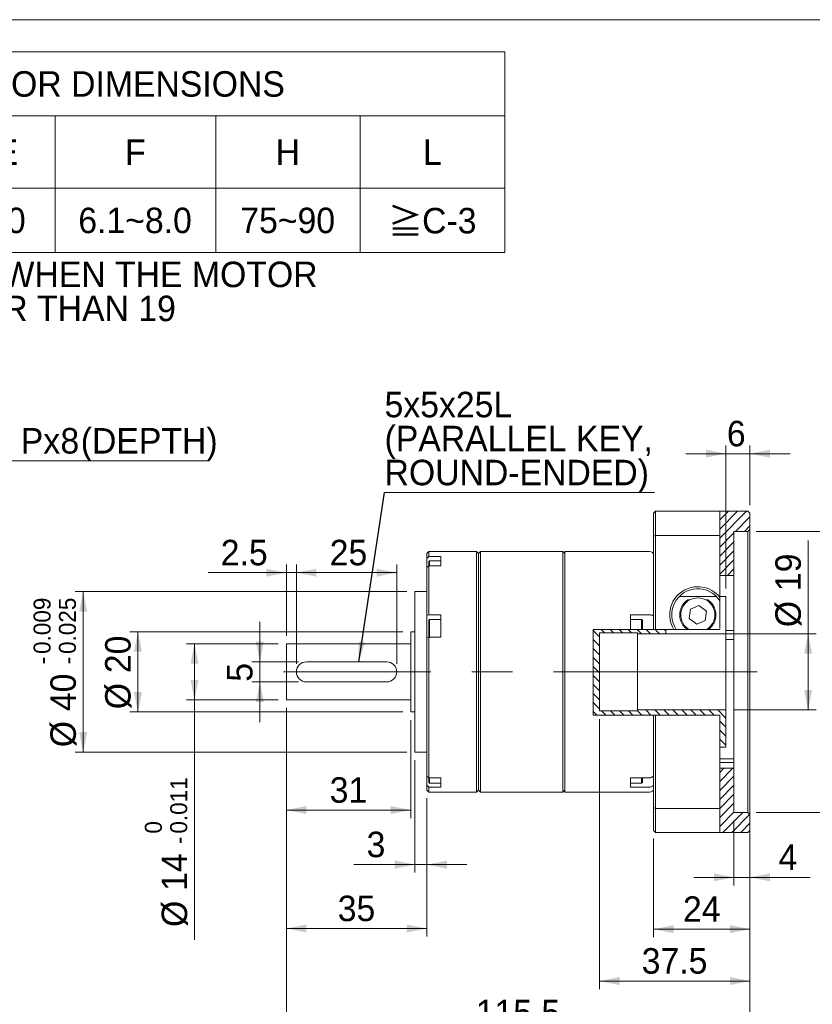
# Model space of a CAD drawing. Header units: millimetres. Extents: x 20 to 574, y 20 to 400.
# Tile 3 of 4: x 162 to 359, y 155 to 400. Entities that reach past the tile are written whole.
import ezdxf

# ---------------------------------------------------------------- set-up
doc = ezdxf.new("R2010")
doc.units = ezdxf.units.MM
doc.header["$LTSCALE"] = 2
doc.linetypes.add('CENTERX2', pattern=[20.32, 12.7, -2.54, 2.54, -2.54])
doc.styles.add('SLDTEXTSTYLE0', font='ARIAL.TTF', dxfattribs={"width": 0.948})
doc.styles.add('SLDTEXTSTYLE4', font='ARIAL.TTF', dxfattribs={"width": 0.948, "bigfont": 'bigfont'})
doc.styles.add('SLDTEXTSTYLE5', font='MINGLIU.TTC', dxfattribs={"bigfont": 'bigfont'})
doc.styles.get("Standard").update_dxf_attribs({"font": 'ARIAL.TTF'})
doc.dimstyles.new('SLDDIMSTYLE2', dxfattribs={"dimtxt": 6.163965, "dimasz": 5, "dimexe": 0, "dimexo": 0.0625, "dimgap": 1.540991, "dimtad": 1, "dimdec": 4, "dimrnd": 1e-09, "dimzin": 12, "dimdsep": 46, "dimtxsty": 'SLDTEXTSTYLE0', "dimsah": 1, "dimcen": 0.09, "dimadec": 0, "dimazin": 0, "dimtfac": 1, "dimtdec": 4, "dimtofl": 0, "dimtmove": 0, "dimatfit": 3, "dimfxl": 0, "dimtolj": 1, "dimtzin": 12, "dimarcsym": 0})
doc.dimstyles.new('SLDDIMSTYLE4', dxfattribs={"dimtxt": 6.163965, "dimasz": 5, "dimexe": 0, "dimexo": 0.0625, "dimgap": 1.540991, "dimtad": 0, "dimtih": 1, "dimtoh": 1, "dimdec": 0, "dimrnd": 1e-09, "dimzin": 12, "dimdsep": 46, "dimtxsty": 'SLDTEXTSTYLE0', "dimsah": 1, "dimcen": 0.09, "dimadec": 0, "dimazin": 0, "dimtfac": 1, "dimtdec": 4, "dimtofl": 0, "dimtmove": 0, "dimatfit": 3, "dimfxl": 0, "dimtolj": 1, "dimtzin": 12, "dimarcsym": 0})
doc.dimstyles.new('SLDDIMSTYLE5', dxfattribs={"dimtxt": 6.163965, "dimasz": 5, "dimexe": 0, "dimexo": 0.0625, "dimgap": 1.540991, "dimtad": 1, "dimdec": 4, "dimrnd": 1e-09, "dimzin": 12, "dimdsep": 46, "dimtxsty": 'SLDTEXTSTYLE0', "dimsah": 1, "dimcen": 0.09, "dimadec": 0, "dimazin": 0, "dimtfac": 1, "dimtdec": 4, "dimtofl": 0, "dimtmove": 0, "dimatfit": 3, "dimfxl": 0, "dimtolj": 1, "dimtzin": 12, "dimarcsym": 0})
doc.dimstyles.new('SLDDIMSTYLE6', dxfattribs={"dimtxt": 6.163965, "dimasz": 5, "dimexe": 0, "dimexo": 0.0625, "dimgap": 1.540991, "dimtad": 1, "dimdec": 4, "dimrnd": 1e-09, "dimzin": 12, "dimdsep": 46, "dimtxsty": 'SLDTEXTSTYLE0', "dimsah": 1, "dimcen": 0.09, "dimadec": 0, "dimazin": 0, "dimtol": 1, "dimtm": 0.011, "dimtfac": 1, "dimtdec": 3, "dimtofl": 0, "dimtmove": 0, "dimatfit": 3, "dimfxl": 0, "dimtolj": 1, "dimarcsym": 0})
doc.dimstyles.new('SLDDIMSTYLE7', dxfattribs={"dimtxt": 6.163965, "dimasz": 5, "dimexe": 0, "dimexo": 0.0625, "dimgap": 1.540991, "dimtad": 1, "dimdec": 4, "dimrnd": 1e-09, "dimzin": 12, "dimdsep": 46, "dimtxsty": 'SLDTEXTSTYLE0', "dimsah": 1, "dimcen": 0.09, "dimadec": 0, "dimazin": 0, "dimtol": 1, "dimtp": -0.009, "dimtm": 0.025, "dimtfac": 1, "dimtdec": 3, "dimtofl": 0, "dimtmove": 0, "dimatfit": 3, "dimfxl": 0, "dimtolj": 1, "dimarcsym": 0})
doc.dimstyles.new('SLDDIMSTYLE8', dxfattribs={"dimtxt": 6.163965, "dimasz": 5, "dimexe": 0, "dimexo": 0.0625, "dimgap": 1.540991, "dimtad": 1, "dimdec": 4, "dimrnd": 1e-09, "dimzin": 12, "dimdsep": 46, "dimtxsty": 'SLDTEXTSTYLE0', "dimsah": 1, "dimcen": 0.09, "dimadec": 0, "dimazin": 0, "dimtol": 1, "dimtp": 0.049, "dimtm": -0.03, "dimtfac": 1, "dimtdec": 3, "dimtofl": 0, "dimtmove": 0, "dimatfit": 3, "dimfxl": 0, "dimtolj": 1, "dimtzin": 0, "dimarcsym": 0})
doc.dimstyles.new('SLDDIMSTYLE9', dxfattribs={"dimtxt": 0, "dimasz": 5, "dimexe": 0, "dimexo": 0.0625, "dimgap": 0, "dimtad": 0, "dimtih": 1, "dimtoh": 1, "dimdec": 0, "dimrnd": 1e-09, "dimzin": 0, "dimdsep": 46, "dimtxsty": 'Standard', "dimsah": 1, "dimcen": 0.09, "dimadec": 0, "dimazin": 0, "dimtfac": 5, "dimtdec": 0, "dimtofl": 0, "dimtmove": 0, "dimatfit": 3, "dimfxl": 0, "dimtolj": 1, "dimtzin": 0, "dimarcsym": 0})

# ---------------------------------------------------------------- blocks, each defined once
blk = doc.blocks.new('SW_NOTE_1')
at = {"color": 0, "linetype": 'Continuous', "lineweight": 0, "char_height": 6.35, "attachment_point": 1}
for s, insert, style in [('\\M+181A6BUSHING WILL BE SUPPLIED WHEN THE MOTOR', (0, 8.19), 'SLDTEXTSTYLE4'), ('    SHAFT DIAMETER IS SMALLER THAN 19', (0, -0.28), 'SLDTEXTSTYLE0')]:
    blk.add_mtext(s, dxfattribs=dict(at, insert=insert, style=style))
blk = doc.blocks.new('SW_TABLEANNOTATION_0')
at = {"color": 0, "linetype": 'Continuous', "lineweight": 0}
for p, q in [((0, 0), (0, -50)), ((252, 0), (0, 0)), ((252, -50), (252, 0)), ((0, -16), (252, -16)), ((36, -16), (36, -50)), ((64, -16), (64, -50)), ((92, -16), (92, -50)), ((116, -16), (116, -50)), ((140, -16), (140, -50)), ((180, -16), (180, -50)), ((216, -16), (216, -50)), ((0, -34), (252, -34)), ((0, -50), (252, -50))]:
    blk.add_line(p, q, dxfattribs=at)
at = {"color": 0, "linetype": 'Continuous', "lineweight": 0, "char_height": 6.35, "attachment_point": 1}
for s, insert, style in [('COMPATIBLE MOTOR DIMENSIONS', (53.8, -4.84), 'SLDTEXTSTYLE0'), ('A', (15.18, -21.84), 'SLDTEXTSTYLE0'), ('B', (47.18, -21.84), 'SLDTEXTSTYLE0'), ('C', (74.94, -21.84), 'SLDTEXTSTYLE0'), ('D', (100.94, -21.84), 'SLDTEXTSTYLE0'), ('E', (125.18, -21.84), 'SLDTEXTSTYLE0'), ('F', (157.41, -21.84), 'SLDTEXTSTYLE0'), ('H', (194.94, -21.84), 'SLDTEXTSTYLE0'), ('L', (231.65, -21.84), 'SLDTEXTSTYLE0'), ('\\M+1818519', (9.06, -38.84), 'SLDTEXTSTYLE4'), ('70', (45.3, -38.84), 'SLDTEXTSTYLE0'), ('\\M+1818536.5', (65.54, -38.84), 'SLDTEXTSTYLE4'), ('\\M+181853', (97.41, -38.84), 'SLDTEXTSTYLE4'), ('90', (123.3, -38.84), 'SLDTEXTSTYLE0'), ('6.1~8.0', (145.77, -38.84), 'SLDTEXTSTYLE0'), ('75~90', (186.12, -38.84), 'SLDTEXTSTYLE0'), ('\\M+18186', (222.95, -39.04), 'SLDTEXTSTYLE5'), ('C-3', (231.41, -38.9), 'SLDTEXTSTYLE0')]:
    blk.add_mtext(s, dxfattribs=dict(at, insert=insert, style=style))
blk = doc.blocks.new('*D15')
at = {"color": 7, "linetype": 'Continuous', "lineweight": 0}
for p, q in [((102.83, 257.95), (111.43, 290.09)), ((111.43, 290.09), (208.17, 290.09))]:
    blk.add_line(p, q, dxfattribs=at)
blk.add_solid([(102.83, 257.95), (105.09, 262.53), (103.16, 263.04)], dxfattribs=at)
at = {"color": 7, "linetype": 'Continuous', "lineweight": 0, "char_height": 6.35, "attachment_point": 1, "style": 'SLDTEXTSTYLE0'}
for s, insert in [('4', (119.28, 298.27)), ('M5x0.8', (131.87, 298.27)), ('Px', (161.84, 298.27)), ('8', (171.72, 298.27)), ('(DEPTH)', (176.78, 298.27)), (' - ', (124.35, 298.27))]:
    blk.add_mtext(s, dxfattribs=dict(at, insert=insert))
blk = doc.blocks.new('*D17')
at = {"color": 7, "linetype": 'Continuous', "lineweight": 0}
for p, q in [((221.4, 240.04), (221.4, 250.04)), ((231, 240.04), (219.4, 240.04)), ((221.4, 240.04), (221.4, 235.04)), ((231, 235.04), (219.4, 235.04)), ((221.4, 235.04), (221.4, 225.04))]:
    blk.add_line(p, q, dxfattribs=at)
for points in [[(221.4, 240.04), (222.4, 245.04), (220.4, 245.04)], [(221.4, 235.04), (220.4, 230.04), (222.4, 230.04)]]:
    blk.add_solid(points, dxfattribs=at)
at = {"color": 7, "linetype": 'Continuous', "lineweight": 0, "insert": (213.21, 235.08), "char_height": 6.35, "attachment_point": 1, "rotation": 90, "style": 'SLDTEXTSTYLE0'}
blk.add_mtext('5', dxfattribs=at)
blk = doc.blocks.new('*D18')
at = {"color": 7, "linetype": 'Continuous', "lineweight": 0}
for p, q in [((226, 244.54), (203.11, 244.54)), ((205.11, 244.54), (205.11, 230.54)), ((226, 230.54), (203.11, 230.54)), ((205.11, 230.54), (205.11, 170.81))]:
    blk.add_line(p, q, dxfattribs=at)
for points in [[(205.11, 244.54), (204.11, 239.54), (206.11, 239.54)], [(205.11, 230.54), (206.11, 235.54), (204.11, 235.54)]]:
    blk.add_solid(points, dxfattribs=at)
at = {"color": 7, "linetype": 'Continuous', "lineweight": 0, "attachment_point": 1, "rotation": 90, "style": 'SLDTEXTSTYLE0'}
for s, insert, char_height in [('0.011', (199.06, 197.24), 4.233), ('0', (192.75, 197.24), 4.23), ('-', (199.06, 194.65), 4.23), ('14', (196.93, 182.98), 6.35), ('%%c', (196.93, 173.99), 6.35)]:
    blk.add_mtext(s, dxfattribs=dict(at, insert=insert, char_height=char_height))
blk = doc.blocks.new('*D19')
at = {"color": 7, "linetype": 'Continuous', "lineweight": 0}
for p, q in [((257, 247.54), (189.03, 247.54)), ((191.03, 247.54), (191.03, 227.54)), ((257, 227.54), (189.03, 227.54))]:
    blk.add_line(p, q, dxfattribs=at)
for points in [[(191.03, 247.54), (190.03, 242.54), (192.03, 242.54)], [(191.03, 227.54), (192.03, 232.54), (190.03, 232.54)]]:
    blk.add_solid(points, dxfattribs=at)
at = {"color": 7, "linetype": 'Continuous', "lineweight": 0, "char_height": 6.35, "attachment_point": 1, "rotation": 90, "style": 'SLDTEXTSTYLE0'}
for s, insert in [('20', (182.85, 237.21)), ('%%c', (182.85, 228.22))]:
    blk.add_mtext(s, dxfattribs=dict(at, insert=insert))
blk = doc.blocks.new('*D20')
at = {"color": 7, "linetype": 'Continuous', "lineweight": 0}
for p, q in [((258, 257.54), (175.39, 257.54)), ((177.39, 257.54), (177.39, 217.54)), ((258, 217.54), (175.39, 217.54))]:
    blk.add_line(p, q, dxfattribs=at)
for points in [[(177.39, 257.54), (176.39, 252.54), (178.39, 252.54)], [(177.39, 217.54), (178.39, 222.54), (176.39, 222.54)]]:
    blk.add_solid(points, dxfattribs=at)
at = {"color": 7, "linetype": 'Continuous', "lineweight": 0, "attachment_point": 1, "rotation": 90, "style": 'SLDTEXTSTYLE0'}
for s, insert, char_height in [('0.009', (165.03, 242), 4.233), ('0.025', (171.34, 242), 4.233), ('-', (165.03, 239.42), 4.23), ('-', (171.34, 239.42), 4.23), ('40', (169.21, 227.75), 6.35), ('%%c', (169.21, 218.76), 6.35)]:
    blk.add_mtext(s, dxfattribs=dict(at, insert=insert, char_height=char_height))
blk = doc.blocks.new('*D21')
at = {"color": 7, "linetype": 'Continuous', "lineweight": 0}
for p, q in [((228, 246.54), (228, 264.25)), ((230.5, 239.54), (230.5, 264.25)), ((228, 262.25), (208.49, 262.25)), ((228, 262.25), (230.5, 262.25)), ((230.5, 262.25), (240.5, 262.25))]:
    blk.add_line(p, q, dxfattribs=at)
for points in [[(228, 262.25), (223, 263.25), (223, 261.25)], [(230.5, 262.25), (235.5, 261.25), (235.5, 263.25)]]:
    blk.add_solid(points, dxfattribs=at)
at = {"color": 7, "linetype": 'Continuous', "lineweight": 0, "insert": (211.66, 270.43), "char_height": 6.35, "attachment_point": 1, "style": 'SLDTEXTSTYLE0'}
blk.add_mtext('2.5', dxfattribs=at)
blk = doc.blocks.new('*D22')
at = {"color": 7, "linetype": 'Continuous', "lineweight": 0}
for p, q in [((230.5, 239.54), (230.5, 264.25)), ((255.5, 239.54), (255.5, 264.25)), ((230.5, 262.25), (255.5, 262.25))]:
    blk.add_line(p, q, dxfattribs=at)
for points in [[(230.5, 262.25), (235.5, 261.25), (235.5, 263.25)], [(255.5, 262.25), (250.5, 263.25), (250.5, 261.25)]]:
    blk.add_solid(points, dxfattribs=at)
at = {"color": 7, "linetype": 'Continuous', "lineweight": 0, "insert": (238.8, 270.43), "char_height": 6.35, "attachment_point": 1, "style": 'SLDTEXTSTYLE0'}
blk.add_mtext('25', dxfattribs=at)
blk = doc.blocks.new('*D23')
at = {"color": 7, "linetype": 'Continuous', "lineweight": 0}
for p, q in [((228, 228.54), (228, 201.11)), ((259, 225.54), (259, 201.11)), ((228, 203.11), (259, 203.11))]:
    blk.add_line(p, q, dxfattribs=at)
for points in [[(228, 203.11), (233, 202.11), (233, 204.11)], [(259, 203.11), (254, 204.11), (254, 202.11)]]:
    blk.add_solid(points, dxfattribs=at)
at = {"color": 7, "linetype": 'Continuous', "lineweight": 0, "insert": (238.8, 211.29), "char_height": 6.35, "attachment_point": 1, "style": 'SLDTEXTSTYLE0'}
blk.add_mtext('31', dxfattribs=at)
blk = doc.blocks.new('*D24')
at = {"color": 7, "linetype": 'Continuous', "lineweight": 0}
for p, q in [((260, 215.54), (260, 187.53)), ((263, 206.04), (263, 187.53)), ((260, 189.53), (244.81, 189.53)), ((260, 189.53), (263, 189.53)), ((263, 189.53), (273, 189.53))]:
    blk.add_line(p, q, dxfattribs=at)
for points in [[(260, 189.53), (255, 190.53), (255, 188.53)], [(263, 189.53), (268, 188.53), (268, 190.53)]]:
    blk.add_solid(points, dxfattribs=at)
at = {"color": 7, "linetype": 'Continuous', "lineweight": 0, "insert": (247.99, 197.72), "char_height": 6.35, "attachment_point": 1, "style": 'SLDTEXTSTYLE0'}
blk.add_mtext('3', dxfattribs=at)
blk = doc.blocks.new('*D25')
at = {"color": 7, "linetype": 'Continuous', "lineweight": 0}
for p, q in [((228, 228.54), (228, 171.6)), ((263, 206.04), (263, 171.6)), ((263, 173.6), (228, 173.6))]:
    blk.add_line(p, q, dxfattribs=at)
for points in [[(228, 173.6), (233, 172.6), (233, 174.6)], [(263, 173.6), (258, 174.6), (258, 172.6)]]:
    blk.add_solid(points, dxfattribs=at)
at = {"color": 7, "linetype": 'Continuous', "lineweight": 0, "insert": (240.8, 181.79), "char_height": 6.35, "attachment_point": 1, "style": 'SLDTEXTSTYLE0'}
blk.add_mtext('35', dxfattribs=at)
blk = doc.blocks.new('*D26')
at = {"color": 7, "linetype": 'Continuous', "lineweight": 0}
for p, q in [((228, 228.54), (228, 145.66)), ((343.5, 196.04), (343.5, 145.66)), ((228, 147.66), (343.5, 147.66))]:
    blk.add_line(p, q, dxfattribs=at)
for points in [[(228, 147.66), (233, 146.66), (233, 148.66)], [(343.5, 147.66), (338.5, 148.66), (338.5, 146.66)]]:
    blk.add_solid(points, dxfattribs=at)
at = {"color": 7, "linetype": 'Continuous', "lineweight": 0, "insert": (275.17, 155.84), "char_height": 6.35, "attachment_point": 1, "style": 'SLDTEXTSTYLE0'}
blk.add_mtext('115.5', dxfattribs=at)
blk = doc.blocks.new('*D27')
at = {"color": 7, "linetype": 'Continuous', "lineweight": 0}
for p, q in [((345, 272.54), (377.5, 272.54)), ((375.5, 272.54), (375.5, 202.54)), ((345, 202.54), (377.5, 202.54))]:
    blk.add_line(p, q, dxfattribs=at)
for points in [[(375.5, 272.54), (374.5, 267.54), (376.5, 267.54)], [(375.5, 202.54), (376.5, 207.54), (374.5, 207.54)]]:
    blk.add_solid(points, dxfattribs=at)
at = {"color": 7, "linetype": 'Continuous', "lineweight": 0, "attachment_point": 1, "rotation": 90, "style": 'SLDTEXTSTYLE0'}
for s, insert, char_height in [('0.049', (363.14, 242.11), 4.233), ('0.030', (369.45, 242.11), 4.233), ('+', (363.14, 238.82), 4.23), ('+', (369.45, 238.82), 4.23), ('70', (367.31, 227.85), 6.35), ('%%c', (367.31, 218.86), 6.35)]:
    blk.add_mtext(s, dxfattribs=dict(at, insert=insert, char_height=char_height))
blk = doc.blocks.new('*D28')
at = {"color": 7, "linetype": 'Continuous', "lineweight": 0}
for p, q in [((339.5, 200.54), (339.5, 184.35)), ((343.5, 196.04), (343.5, 184.35)), ((339.5, 186.35), (329.5, 186.35)), ((343.5, 186.35), (339.5, 186.35)), ((343.5, 186.35), (358.5, 186.35))]:
    blk.add_line(p, q, dxfattribs=at)
for points in [[(339.5, 186.35), (334.5, 187.35), (334.5, 185.35)], [(343.5, 186.35), (348.5, 185.35), (348.5, 187.35)]]:
    blk.add_solid(points, dxfattribs=at)
at = {"color": 7, "linetype": 'Continuous', "lineweight": 0, "insert": (350.62, 194.54), "char_height": 6.35, "attachment_point": 1, "style": 'SLDTEXTSTYLE0'}
blk.add_mtext('4', dxfattribs=at)
blk = doc.blocks.new('*D29')
at = {"color": 7, "linetype": 'Continuous', "lineweight": 0}
for p, q in [((343.5, 201.72), (343.5, 171.44)), ((319.5, 196.04), (319.5, 171.44)), ((343.5, 173.44), (319.5, 173.44))]:
    blk.add_line(p, q, dxfattribs=at)
for points in [[(319.5, 173.44), (324.5, 172.44), (324.5, 174.44)], [(343.5, 173.44), (338.5, 174.44), (338.5, 172.44)]]:
    blk.add_solid(points, dxfattribs=at)
at = {"color": 7, "linetype": 'Continuous', "lineweight": 0, "insert": (326.8, 181.62), "char_height": 6.35, "attachment_point": 1, "style": 'SLDTEXTSTYLE0'}
blk.add_mtext('24', dxfattribs=at)
blk = doc.blocks.new('*D30')
at = {"color": 7, "linetype": 'Continuous', "lineweight": 0}
for p, q in [((306, 225.79), (306, 158.52)), ((343.5, 201.72), (343.5, 158.52)), ((306, 160.52), (343.5, 160.52))]:
    blk.add_line(p, q, dxfattribs=at)
for points in [[(306, 160.52), (311, 159.52), (311, 161.52)], [(343.5, 160.52), (338.5, 161.52), (338.5, 159.52)]]:
    blk.add_solid(points, dxfattribs=at)
at = {"color": 7, "linetype": 'Continuous', "lineweight": 0, "insert": (316.52, 168.71), "char_height": 6.35, "attachment_point": 1, "style": 'SLDTEXTSTYLE0'}
blk.add_mtext('37.5', dxfattribs=at)
blk = doc.blocks.new('*D31')
at = {"color": 7, "linetype": 'Continuous', "lineweight": 0}
for p, q in [((357.99, 247.04), (357.99, 270.24)), ((324.5, 247.04), (359.99, 247.04)), ((357.99, 247.04), (357.99, 228.04)), ((339.5, 228.04), (359.99, 228.04))]:
    blk.add_line(p, q, dxfattribs=at)
for points in [[(357.99, 247.04), (356.99, 242.04), (358.99, 242.04)], [(357.99, 228.04), (358.99, 233.04), (356.99, 233.04)]]:
    blk.add_solid(points, dxfattribs=at)
at = {"color": 7, "linetype": 'Continuous', "lineweight": 0, "char_height": 6.35, "attachment_point": 1, "rotation": 90, "style": 'SLDTEXTSTYLE0'}
for s, insert in [('19', (349.81, 257.66)), ('%%c', (349.81, 248.67))]:
    blk.add_mtext(s, dxfattribs=dict(at, insert=insert))
blk = doc.blocks.new('*D32')
at = {"color": 7, "linetype": 'Continuous', "lineweight": 0}
for p, q in [((337.5, 291.89), (327.5, 291.89)), ((337.5, 258.28), (337.5, 293.89)), ((337.5, 291.89), (343.5, 291.89)), ((343.5, 279.04), (343.5, 293.89)), ((343.5, 291.89), (353.5, 291.89))]:
    blk.add_line(p, q, dxfattribs=at)
for points in [[(337.5, 291.89), (332.5, 292.89), (332.5, 290.89)], [(343.5, 291.89), (348.5, 290.89), (348.5, 292.89)]]:
    blk.add_solid(points, dxfattribs=at)
at = {"color": 7, "linetype": 'Continuous', "lineweight": 0, "insert": (337.74, 300.07), "char_height": 6.35, "attachment_point": 1, "style": 'SLDTEXTSTYLE0'}
blk.add_mtext('6', dxfattribs=at)
blk = doc.blocks.new('SW_NOTE_2')
at = {"color": 0, "linetype": 'Continuous', "lineweight": 0}
for p, q in [((0, 0), (67.26, 0)), ((67.26, 0), (0, 0)), ((0, 0), (67.26, 0)), ((67.26, 0), (0, 0)), ((0, 0), (67.26, 0)), ((67.26, 0), (0, 0))]:
    blk.add_line(p, q, dxfattribs=at)
at = {"color": 0, "linetype": 'Continuous', "lineweight": 0, "char_height": 6.35, "attachment_point": 1, "style": 'SLDTEXTSTYLE0'}
for s, insert in [('5x5x25L', (0, 25.12)), ('(PARALLEL KEY,', (0, 16.65)), ('ROUND-ENDED)', (0, 8.19))]:
    blk.add_mtext(s, dxfattribs=dict(at, insert=insert))

msp = doc.modelspace()

# ---------------------------------------------------------------- hatches: boundary and pattern name
at = {"linetype": 'Continuous', "lineweight": 0}
h = msp.add_hatch(dxfattribs=at)
h.set_pattern_fill('ANSI31', scale=0.5, style=0)
h.paths.add_polyline_path([(339.498967, 261.540048), (339.498967, 272.540048), (342.998967, 272.540048), (343.498967, 273.040048), (343.498967, 277.040048), (342.998967, 277.540048), (335.985452, 277.540048), (335.985452, 261.540048)], flags=0)
h = msp.add_hatch(dxfattribs=at)
h.set_pattern_fill('ANSI31', scale=0.5, angle=90, style=0)
h.paths.add_polyline_path([(322.498967, 247.040048), (322.498967, 248.13087), (304.459416, 248.13087), (304.459416, 226.716959), (335.985452, 226.716959), (335.985452, 218.790048), (337.498967, 218.790048), (337.498967, 228.040048), (315.498967, 228.040048), (315.498967, 227.790048), (305.998967, 227.790048), (305.998967, 247.290048), (315.498967, 247.290048), (315.498967, 247.040048)], flags=0)
h = msp.add_hatch(dxfattribs=at)
h.set_pattern_fill('ANSI31', scale=0.5, style=0)
h.paths.add_polyline_path([(335.985452, 213.540048), (335.985452, 197.540048), (342.998967, 197.540048), (343.498967, 198.040048), (343.498967, 202.040048), (342.998967, 202.540048), (339.498967, 202.540048), (339.498967, 213.540048)], flags=0)

# ---------------------------------------------------------------- linework, layer by layer
at = {"color": 7, "linetype": 'Continuous', "lineweight": 0}
msp.add_line((20, 400), (574, 400), dxfattribs=at)
at = {"color": 7, "linetype": 'Continuous', "lineweight": 15}
for p, q in [((319.498965, 277.04005), (319.998966, 277.540047)), ((319.998966, 277.540047), (319.998966, 271.543723)), ((335.985453, 277.540047), (319.998966, 277.540047)), ((335.985453, 277.540047), (335.985453, 271.543723)), ((342.998968, 277.540047), (335.985453, 277.540047)), ((342.998968, 277.540047), (343.498965, 277.04005)), ((319.498965, 271.359422), (319.498965, 277.04005)), ((343.498965, 273.040049), (343.498965, 277.04005)), ((342.998968, 272.540048), (339.498968, 272.540048)), ((339.498968, 272.540048), (339.498968, 261.540048)), ((343.498965, 273.040049), (342.998968, 272.540048)), ((342.998968, 202.540048), (342.998968, 272.540048)), ((343.498965, 273.040049), (343.498965, 202.040047)), ((319.998966, 271.543723), (319.498965, 271.359422)), ((319.498965, 248.13087), (319.498965, 271.359422)), ((319.998966, 271.543723), (319.998966, 248.13087)), ((319.998966, 271.543723), (335.985453, 271.543723)), ((335.985453, 271.543723), (335.985453, 256.087287)), ((263.498967, 267.540047), (262.998966, 267.040048)), ((275.398966, 267.540047), (263.498967, 267.540047)), ((263.498967, 267.540047), (263.498967, 266.265555)), ((275.898966, 267.040048), (275.398966, 267.540047)), ((275.398966, 207.540049), (275.398966, 267.540047)), ((276.398966, 267.540047), (275.898966, 267.040048)), ((296.898966, 267.540047), (276.398966, 267.540047)), ((276.398966, 267.540047), (276.398966, 237.540048)), ((297.398966, 267.040048), (296.898966, 267.540047)), ((296.898966, 207.540049), (296.898966, 267.540047)), ((318.498967, 267.540047), (297.398966, 267.540047)), ((297.398966, 267.540047), (297.398966, 237.540048)), ((262.998966, 265.801248), (262.998966, 267.040048)), ((263.498967, 266.265555), (262.998966, 265.801248)), ((262.998966, 263.632846), (262.998966, 265.801248)), ((263.498967, 266.265555), (266.498966, 266.265555)), ((263.698967, 265.234795), (263.498967, 265.034795)), ((263.498967, 263.998958), (263.498967, 265.034795)), ((266.498966, 265.234795), (263.698967, 265.234795)), ((263.698967, 265.234795), (263.698967, 263.969454)), ((266.498966, 266.265555), (266.498966, 263.969454)), ((275.898966, 208.040048), (275.898966, 267.040048)), ((262.998966, 263.505146), (263.498967, 263.969454)), ((262.998966, 263.510198), (262.998966, 263.632846)), ((262.998966, 251.542321), (262.998966, 263.505146)), ((263.498967, 263.969454), (263.498967, 251.734643)), ((266.498966, 263.969454), (263.498967, 263.969454)), ((339.498968, 261.540048), (335.985453, 261.540048)), ((339.498968, 261.540048), (339.498968, 247.801852)), ((262.998966, 257.540048), (259.998967, 257.540048)), ((259.998967, 217.540049), (259.998967, 257.540048)), ((335.155555, 256.275042), (325.842378, 256.275042)), ((327.974496, 255.46524), (328.453129, 255.46524)), ((332.544801, 255.46524), (333.023438, 255.46524)), ((335.985453, 256.275042), (337.498968, 256.275042)), ((335.985453, 248.43536), (335.985453, 255.130485)), ((337.498968, 247.010396), (337.498968, 256.275042)), ((328.653013, 253.127776), (328.374182, 250.835268)), ((330.777795, 254.032555), (328.653013, 253.127776)), ((332.623751, 252.644827), (330.777795, 254.032555)), ((332.344921, 250.352321), (332.623751, 252.644827)), ((263.498967, 251.734643), (262.998966, 251.542321)), ((262.998966, 250.64414), (262.998966, 251.542321)), ((262.998966, 245.977765), (262.998966, 250.64414)), ((263.498967, 251.734643), (266.498966, 251.734643)), ((263.698967, 250.622501), (263.498967, 250.422501)), ((263.498967, 246.179858), (263.498967, 250.422501)), ((266.498966, 250.622501), (263.698967, 250.622501)), ((263.698967, 250.622501), (263.698967, 246.191366)), ((266.498966, 251.734643), (266.498966, 246.191366)), ((318.498967, 251.734643), (313.698967, 251.734643)), ((313.698967, 248.13087), (313.698967, 251.734643)), ((316.498966, 250.622501), (313.698967, 250.622501)), ((316.698966, 250.422501), (316.498966, 250.622501)), ((316.498966, 248.13087), (316.498966, 250.622501)), ((316.698966, 250.422501), (316.698966, 248.13087)), ((328.374182, 250.835268), (330.220138, 249.447542)), ((330.220138, 249.447542), (332.344921, 250.352321)), ((313.698967, 248.13087), (304.459417, 248.13087)), ((304.459417, 248.13087), (304.459417, 226.716959)), ((313.698967, 248.13087), (316.498966, 248.13087)), ((316.698966, 248.13087), (316.498966, 248.13087)), ((316.779816, 248.13087), (319.498965, 248.13087)), ((319.998966, 248.13087), (319.498965, 248.13087)), ((324.501147, 248.13087), (319.998966, 248.13087)), ((322.498967, 247.040048), (322.498967, 248.13087)), ((325.093058, 248.13087), (324.501147, 248.13087)), ((325.173908, 248.13087), (327.811246, 248.13087)), ((327.811246, 248.13087), (328.17394, 248.13087)), ((332.823993, 248.13087), (333.186684, 248.13087)), ((333.186684, 248.13087), (335.824025, 248.13087)), ((335.985453, 248.13087), (335.904875, 248.13087)), ((335.985453, 248.254581), (335.985453, 248.13087)), ((339.498968, 247.801852), (337.498968, 247.801852)), ((339.498968, 245.624903), (339.498968, 247.801852)), ((259.998967, 247.540048), (258.998967, 247.540048)), ((258.998967, 247.540048), (258.998967, 237.540048)), ((262.998966, 245.999043), (263.498967, 246.191366)), ((262.998966, 211.57495), (262.998966, 245.999043)), ((263.498967, 246.191366), (263.498967, 211.110643)), ((266.498966, 246.191366), (263.498967, 246.191366)), ((305.998967, 247.290048), (315.498968, 247.290048)), ((305.998967, 227.790048), (305.998967, 247.290048)), ((315.498968, 247.290048), (315.498968, 247.040048)), ((315.498968, 247.040048), (322.498967, 247.040048)), ((315.498968, 228.040048), (315.498968, 247.040048)), ((322.498967, 247.010396), (322.498967, 247.040048)), ((337.498968, 247.010396), (322.498967, 247.010396)), ((337.498968, 228.040048), (337.498968, 247.010396)), ((337.498968, 245.624903), (339.498968, 245.624903)), ((339.498968, 245.624903), (339.498968, 215.844533)), ((258.998967, 244.540048), (227.998966, 244.540048)), ((227.998966, 244.540048), (227.998966, 237.540048)), ((232.998965, 240.040048), (252.998966, 240.040048)), ((227.998966, 237.540048), (227.998966, 230.540048)), ((258.998967, 237.540048), (258.998967, 227.540048)), ((276.398966, 237.540048), (276.398966, 207.540049)), ((297.398966, 237.540048), (297.398966, 207.540049)), ((252.998966, 235.040048), (232.998965, 235.040048)), ((227.998966, 230.540048), (258.998967, 230.540048)), ((258.998967, 227.540048), (259.998967, 227.540048)), ((304.459417, 226.716959), (318.498967, 226.716959)), ((315.498968, 227.790048), (305.998967, 227.790048)), ((315.498968, 228.040048), (315.498968, 227.790048)), ((337.498968, 228.040048), (315.498968, 228.040048)), ((319.498965, 203.720674), (319.498965, 226.716959)), ((319.498965, 226.716959), (319.998966, 226.716959)), ((319.998966, 226.716959), (319.998966, 203.536373)), ((319.998966, 226.716959), (335.985453, 226.716959)), ((335.985453, 226.716959), (335.985453, 203.536373)), ((337.498968, 228.040048), (337.498968, 218.790047)), ((335.985453, 218.790047), (337.498968, 218.790047)), ((259.998967, 217.540049), (262.998966, 217.540049)), ((339.498968, 215.844533), (335.985453, 215.844533)), ((335.985453, 214.942812), (339.498968, 214.942812)), ((335.985453, 213.540048), (339.498968, 213.540048)), ((339.498968, 214.942812), (339.498968, 215.844533)), ((339.498968, 214.942812), (339.498968, 213.540048)), ((339.498968, 213.540048), (339.498968, 202.540048)), ((263.498967, 211.110643), (262.998966, 211.57495)), ((262.998966, 211.447251), (262.998966, 211.56931)), ((262.998966, 209.278849), (262.998966, 211.447251)), ((263.498967, 211.110643), (266.498966, 211.110643)), ((263.498967, 210.045301), (263.498967, 211.089297)), ((263.698967, 211.110643), (263.698967, 209.845301)), ((266.498966, 211.110643), (266.498966, 208.814541)), ((318.498967, 211.110643), (313.698967, 211.110643)), ((313.698967, 208.814541), (313.698967, 211.110643)), ((316.498966, 209.845301), (316.498966, 211.091204)), ((316.698966, 211.110643), (316.698966, 210.045301)), ((262.998966, 209.278849), (263.498967, 208.814541)), ((262.998966, 208.040048), (262.998966, 209.278849)), ((263.498967, 210.045301), (263.698967, 209.845301)), ((263.498967, 208.814541), (263.498967, 207.540049)), ((266.498966, 208.814541), (263.498967, 208.814541)), ((263.698967, 209.845301), (266.498966, 209.845301)), ((313.698967, 209.845301), (316.498966, 209.845301)), ((313.698967, 208.814541), (318.498967, 208.814541)), ((316.498966, 209.845301), (316.698966, 210.045301)), ((262.998966, 208.040048), (263.498967, 207.540049)), ((263.498967, 207.540049), (275.398966, 207.540049)), ((275.398966, 207.540049), (275.898966, 208.040048)), ((275.898966, 208.040048), (276.398966, 207.540049)), ((276.398966, 207.540049), (296.898966, 207.540049)), ((296.898966, 207.540049), (297.398966, 208.040048)), ((297.398966, 207.540049), (318.498967, 207.540049)), ((319.998966, 203.536373), (319.498965, 203.720674)), ((319.498965, 198.040046), (319.498965, 203.720674)), ((335.985453, 203.536373), (319.998966, 203.536373)), ((319.998966, 203.536373), (319.998966, 197.540049)), ((335.985453, 203.536373), (335.985453, 197.540049)), ((339.498968, 202.540048), (342.998968, 202.540048)), ((342.998968, 202.540048), (343.498965, 202.040047)), ((343.498965, 198.040046), (343.498965, 202.040047)), ((319.998966, 197.540049), (319.498965, 198.040046)), ((319.998966, 197.540049), (335.985453, 197.540049)), ((335.985453, 197.540049), (342.998968, 197.540049)), ((343.498965, 198.040046), (342.998968, 197.540049))]:
    msp.add_line(p, q, dxfattribs=at)
at = {"color": 7, "linetype": 'CENTERX2', "lineweight": 0, "ltscale": 2}
msp.add_line((345.309434, 237.540048), (227.248967, 237.540048), dxfattribs=at)
at = {"color": 7, "linetype": 'Continuous', "lineweight": 15}
for centre, radius, start, end in [((318.498967, 266.540048), 1, 0, 90), ((330.498967, 251.740048), 7, 38.3916868, 211.03736133), ((330.498967, 251.740048), 6.5, 32.42707609, 213.72850121), ((330.498967, 251.740048), 4.25, 301.87323669, 238.12676331), ((330.498967, 251.740048), 6.5, 326.27149879, 327.57292391), ((232.998967, 237.540048), 2.5, 90, 270), ((252.998967, 237.540048), 2.5, 270, 90), ((318.498967, 208.540048), 1, 270, 0)]:
    msp.add_arc(centre, radius, start, end, dxfattribs=at)
for points, knots in [([(327.974496, 255.46524), (327.614794, 255.174819), (326.89622, 254.594646), (326.27974, 253.457913), (326.013189, 252.364541), (325.977067, 251.502811), (326.109179, 250.635799), (326.45153, 249.670512), (327.023505, 248.782608), (327.621142, 248.288152), (327.811246, 248.13087)], [0, 0, 0, 0, 0.2120066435, 0.4235250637, 0.5300335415, 0.6364188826, 0.7233307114, 0.8101121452, 0.9395981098, 1, 1, 1, 1]), ([(333.186684, 248.13087), (333.307312, 248.226878), (333.776635, 248.600412), (334.32184, 249.294439), (334.733297, 250.146726), (334.970683, 251.007825), (335.029953, 251.924605), (334.866724, 253.00798), (334.418518, 254.05947), (333.75079, 254.914786), (333.238749, 255.302295), (333.023438, 255.46524)], [0, 0, 0, 0, 0.03760848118, 0.14632131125, 0.22566972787, 0.3051294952, 0.41757761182, 0.53022244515, 0.70238628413, 0.87485488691, 1, 1, 1, 1]), ([(335.985453, 256.087287), (335.985453, 255.889149), (335.985453, 255.605368), (335.985453, 255.313576), (335.985453, 255.225516)], [0, 0, 0, 0, 0.6982094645, 1, 1, 1, 1]), ([(319.498965, 251.349965), (319.497689, 251.364258), (319.492546, 251.42184), (319.4159, 251.520804), (319.216817, 251.628474), (318.935684, 251.703996), (318.680715, 251.73238), (318.533879, 251.734208), (318.498967, 251.734643)], [0, 0, 0, 0, 0.0714493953, 0.2878354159, 0.5039200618, 0.7191078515, 0.9332130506, 1, 1, 1, 1]), ([(332.743143, 248.13087), (332.73663, 248.13087), (332.723622, 248.13087), (332.612296, 248.13087), (332.378879, 248.13087), (331.945899, 248.13087), (331.364191, 248.13087), (330.506273, 248.13087), (329.705976, 248.13087), (328.969548, 248.13087), (328.593851, 248.13087), (328.3594, 248.13087), (328.267155, 248.13087), (328.258079, 248.13087), (328.25479, 248.13087)], [0, 0, 0, 0, 0.0350911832, 0.070078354, 0.1247515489, 0.2141937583, 0.3351265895, 0.4592699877, 0.7026069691, 0.7857558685, 0.8882638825, 0.9315618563, 0.9752003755, 1, 1, 1, 1]), ([(318.498967, 226.716959), (318.498973, 226.716959), (318.556365, 226.716959), (318.722679, 226.716959), (318.985188, 226.716959), (319.243352, 226.716959), (319.426672, 226.716959), (319.493965, 226.716959), (319.498077, 226.716959), (319.498965, 226.716959)], [0, 0, 0, 0, 0.0000114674, 0.1059994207, 0.3067267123, 0.5071465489, 0.7156953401, 0.9385837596, 1, 1, 1, 1]), ([(319.498965, 212.039339), (319.497689, 212.004831), (319.492546, 211.865814), (319.4159, 211.626895), (319.216817, 211.366958), (318.935684, 211.184627), (318.680715, 211.11611), (318.533879, 211.111693), (318.498967, 211.110643)], [0, 0, 0, 0, 0.0714493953, 0.2878354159, 0.5039200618, 0.7191078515, 0.9332130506, 1, 1, 1, 1]), ([(318.498967, 208.814541), (318.610901, 208.824721), (318.834827, 208.845086), (319.133496, 209.003843), (319.359714, 209.237808), (319.481308, 209.499202), (319.493894, 209.673157), (319.498965, 209.743238)], [0, 0, 0, 0, 0.2131957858, 0.4265014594, 0.6402769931, 0.8550789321, 1, 1, 1, 1])]:
    msp.add_open_spline(points, degree=3, knots=knots, dxfattribs=at)

# ---------------------------------------------------------------- block references
at = {"color": 7, "linetype": 'Continuous', "lineweight": 0}
for name, p in [('SW_TABLEANNOTATION_0', (30.400627, 392.01218)), ('SW_NOTE_1', (29, 331.533333)), ('SW_NOTE_2', (252.466873, 282.182155))]:
    msp.add_blockref(name, p, dxfattribs=at)

# ---------------------------------------------------------------- dimensions: what is measured, and where the dimension line sits
for base, p1, p2, dimstyle, picture, middle in [((343.498967, 291.887067), (337.498967, 256.275042), (343.498967, 277.040048), 'SLDDIMSTYLE5', '*D32', (340.090566, 291.887067)), ((230.498967, 262.249149), (227.998967, 244.540048), (230.498967, 237.540048), 'SLDDIMSTYLE5', '*D21', (217.541833, 262.249149)), ((255.498967, 262.249149), (230.498967, 237.540048), (255.498967, 237.540048), 'SLDDIMSTYLE2', '*D22', (243.498967, 262.249149)), ((258.998967, 203.108012), (227.998967, 230.540048), (258.998967, 227.540048), 'SLDDIMSTYLE2', '*D23', (243.498967, 203.108012)), ((227.998967, 173.603418), (262.998967, 208.040048), (227.998967, 230.540048), 'SLDDIMSTYLE2', '*D25', (245.498967, 173.603418)), ((343.498967, 147.657695), (227.998967, 230.540048), (343.498967, 198.040048), 'SLDDIMSTYLE2', '*D26', (285.748967, 147.657695)), ((343.498967, 160.521087), (305.998967, 227.790048), (343.498967, 203.720675), 'SLDDIMSTYLE2', '*D30', (324.748967, 160.521087)), ((262.998967, 189.531571), (259.998967, 217.540048), (262.998967, 208.040048), 'SLDDIMSTYLE5', '*D24', (250.336634, 189.531571)), ((319.498967, 173.437095), (343.498967, 203.720675), (319.498967, 198.040048), 'SLDDIMSTYLE2', '*D29', (331.498967, 173.437095)), ((339.498967, 186.353102), (343.498967, 198.040048), (339.498967, 202.540048), 'SLDDIMSTYLE5', '*D28', (352.971681, 186.353102))]:
    dim = msp.add_linear_dim(base=base, p1=p1, p2=p2, dimstyle=dimstyle, dxfattribs=at)
    dim.commit()
    dim.dimension.update_dxf_attribs({"geometry": picture, "text_midpoint": middle, "dimtype": 160})
dim = msp.add_diameter_dim_2p(p1=(101.799405, 254.089332), p2=(102.832842, 257.953527), text='<> - M5x0.8Px8(DEPTH)\\P', dimstyle='SLDDIMSTYLE4', override={"dimpost": '<>'}, dxfattribs=at)
dim.commit()
dim.dimension.update_dxf_attribs({"geometry": '*D15', "text_midpoint": (160.548934, 294.818869), "dimtype": 163})
for base, p1, p2, dimstyle, picture, middle in [((375.498967, 202.540048), (342.998967, 272.540048), (342.998967, 202.540048), 'SLDDIMSTYLE8', '*D27', (375.498967, 237.540048)), ((357.993312, 228.040048), (322.498967, 247.040048), (337.498967, 228.040048), 'SLDDIMSTYLE2', '*D31', (357.993312, 257.866502)), ((177.390956, 217.540048), (259.998967, 257.540048), (259.998967, 217.540048), 'SLDDIMSTYLE7', '*D20', (177.390956, 237.43398)), ((191.031638, 227.540048), (258.998967, 247.540048), (258.998967, 227.540048), 'SLDDIMSTYLE2', '*D19', (191.031638, 237.415263)), ((205.111125, 230.540048), (227.998967, 244.540048), (227.998967, 230.540048), 'SLDDIMSTYLE6', '*D18', (205.111125, 192.665547))]:
    dim = msp.add_linear_dim(base=base, p1=p1, p2=p2, angle=90, text='%%c<>', dimstyle=dimstyle, dxfattribs=at)
    dim.commit()
    dim.dimension.update_dxf_attribs({"geometry": picture, "text_midpoint": middle, "dimtype": 160})
dim = msp.add_linear_dim(base=(221.396155, 235.040048), p1=(232.998967, 240.040048), p2=(232.998967, 235.040048), angle=90, dimstyle='SLDDIMSTYLE5', dxfattribs=at)
dim.commit()
dim.dimension.update_dxf_attribs({"geometry": '*D17', "text_midpoint": (221.396155, 237.43398), "dimtype": 160})

# ---------------------------------------------------------------- leaders
msp.add_leader([(246.042443, 240.040048), (252.466873, 282.182155)], dimstyle='SLDDIMSTYLE9', dxfattribs=at)

doc.saveas('drawing.dxf')
